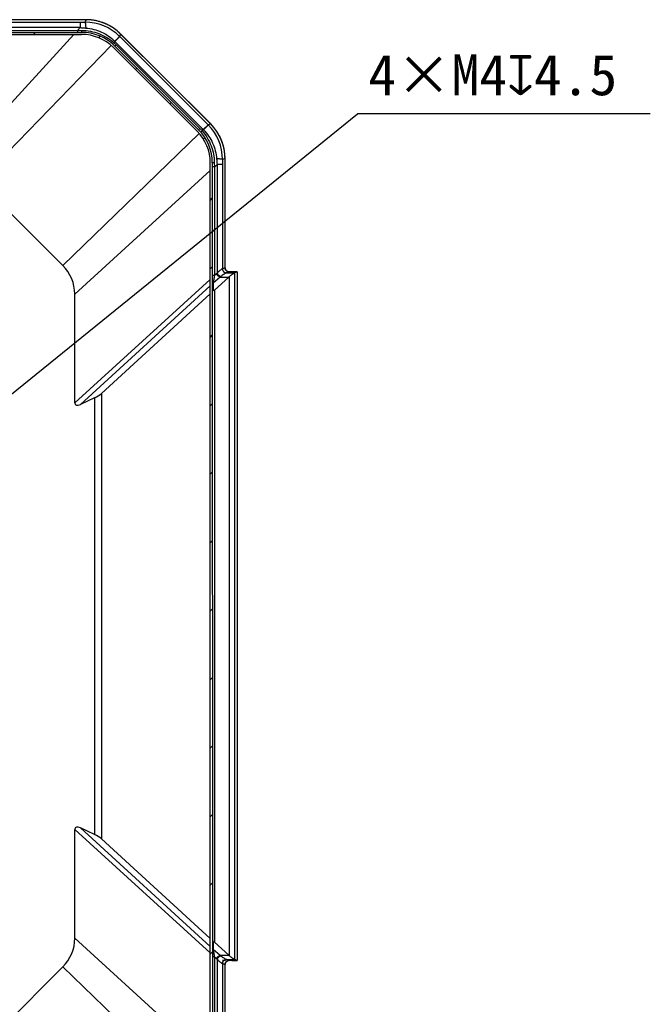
# Model space of a CAD drawing. Header units: millimetres. Extents: x 57 to 738, y 60 to 568.
# Tile 27 of 27: x 661 to 738, y 268 to 389. Entities that reach past the tile are written whole.
import ezdxf

# ---------------------------------------------------------------- set-up
doc = ezdxf.new("R2010")
doc.units = ezdxf.units.MM
doc.header["$LTSCALE"] = 46.255
doc.header["$PDMODE"] = 3
doc.header["$PDSIZE"] = 8
doc.layers.get('0').update_dxf_attribs({"linetype": 'CONTINUOUS'})
doc.layers.get('Defpoints').update_dxf_attribs({"linetype": 'CONTINUOUS'})
doc.layers.add('00_COMPONENTS', color=7, linetype='CONTINUOUS')
doc.layers.add('51__DRAFT_DIMS', color=7, linetype='CONTINUOUS')
doc.styles.get("Standard").update_dxf_attribs({"font": 'simfang.ttf'})
doc.dimstyles.new('DIMSTYLE_6', dxfattribs={"dimtxt": 5, "dimasz": 3, "dimexe": 2.5, "dimexo": 0.5, "dimtad": 1, "dimdsep": 46, "dimtxsty": 'Standard', "dimblk": '_FILLED', "dimblk1": '_FILLED', "dimblk2": '_FILLED', "dimcen": 0.09, "dimclrt": 3, "dimazin": 2, "dimtp": 0.1, "dimtm": 0.1, "dimtfac": 1, "dimtofl": 0, "dimtmove": 0, "dimatfit": 1, "dimldrblk": '_FILLED', "dimfxl": 1, "dimtolj": 1, "dimarcsym": 0})

# ---------------------------------------------------------------- blocks, each defined once
blk = doc.blocks.new('_FILLED')
at = {"color": 0, "linetype": 'ByBlock'}
blk.add_solid([(0, 0), (-1, 0.167), (-1, -0.167)], dxfattribs=at)
blk = doc.blocks.new('*D8')
at = {"layer": '51__DRAFT_DIMS', "color": 0, "lineweight": -2}
for p in [(629.94, 318.61), (738.02, 377.11)]:
    blk.add_line(p, (702.16, 377.11), dxfattribs=at)
at = {"layer": 'Defpoints', "color": 0}
for p in [(630.72, 319.24), (627.61, 316.72)]:
    blk.add_point(p, dxfattribs=at)
at = {"layer": '51__DRAFT_DIMS', "color": 0, "linetype": 'ByBlock', "lineweight": -2, "xscale": 3, "yscale": 3, "zscale": 3, "rotation": 219.0087067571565}
blk.add_blockref('_FILLED', (627.61, 316.72), dxfattribs=at)
at = {"layer": '51__DRAFT_DIMS', "color": 3, "insert": (703.48, 384.4), "char_height": 5, "attachment_point": 1, "line_spacing_factor": 0.9}
blk.add_mtext('\\A1;{4×M4{\\fgdt;x}4.5}', dxfattribs=at)

msp = doc.modelspace()

# ---------------------------------------------------------------- linework, layer by layer
at = {"layer": '00_COMPONENTS', "color": 4}
for p, q in [((668.172, 387.696), (654.833, 387.696)), ((655.369, 388.36), (668.172, 388.361)), ((668.817, 388.664), (655.497, 388.664)), ((668.172, 387.696), (667.864, 387.359)), ((668.172, 388.361), (668.172, 387.696)), ((668.891, 388.664), (668.766, 388.361)), ((668.817, 388.664), (668.817, 388.665)), ((668.891, 388.664), (668.817, 388.664)), ((667.408, 386.86), (652.244, 370.26)), ((662.467, 386.86), (662.717, 387.11)), ((667.864, 387.359), (667.864, 387.11)), ((670.45, 386.443), (670.641, 386.634)), ((673.026, 386.591), (672.432, 385.996)), ((673.131, 386.908), (673.007, 386.609)), ((673.007, 386.609), (673.026, 386.591)), ((673.026, 386.591), (683.845, 375.771)), ((673.184, 386.855), (673.131, 386.908)), ((673.184, 386.855), (673.184, 386.856)), ((684.11, 375.929), (673.184, 386.855)), ((655.779, 368.795), (671.96, 385.509)), ((672.294, 385.855), (672.139, 385.684)), ((672.294, 385.855), (672.432, 385.996)), ((672.411, 386.017), (672.432, 385.996)), ((672.578, 385.589), (672.415, 385.426)), ((672.432, 385.996), (683.251, 375.177)), ((674.948, 382.54), (675.125, 382.717)), ((679.148, 378.34), (679.325, 378.517)), ((683.845, 375.771), (683.251, 375.177)), ((683.845, 375.771), (683.864, 375.753)), ((684.163, 375.877), (683.864, 375.753)), ((684.11, 375.929), (684.111, 375.93)), ((684.163, 375.877), (684.11, 375.929)), ((666.051, 358.524), (682.764, 374.705)), ((682.844, 375.324), (682.681, 375.161)), ((683.109, 375.04), (682.939, 374.885)), ((683.109, 375.04), (683.251, 375.177)), ((683.251, 375.177), (683.272, 375.157)), ((683.255, 374.047), (683.436, 374.228)), ((684.614, 370.61), (684.951, 370.917)), ((685.616, 370.917), (684.951, 370.917)), ((684.951, 370.917), (684.951, 357.579)), ((685.919, 371.637), (685.616, 371.511)), ((685.616, 370.917), (685.616, 358.114)), ((685.919, 371.563), (685.919, 371.637)), ((685.919, 371.563), (685.92, 371.563)), ((685.919, 358.242), (685.919, 371.563)), ((667.515, 354.989), (684.115, 370.153)), ((684.614, 370.61), (684.365, 370.61)), ((684.115, 366.506), (684.365, 366.756)), ((684.115, 358.105), (684.365, 358.355)), ((684.849, 357.49), (684.614, 357.276)), ((685.919, 358.242), (685.616, 358.114)), ((686.093, 357.61), (687.083, 357.61)), ((686.424, 357.742), (686.121, 357.614)), ((686.342, 357.751), (686.342, 357.751)), ((687.084, 357.611), (687.085, 273.41)), ((687.41, 357.748), (687.411, 273.272)), ((684.115, 356.82), (667.515, 341.654)), ((685.306, 357.103), (684.468, 356.337)), ((685.306, 357.103), (686.386, 357.103)), ((686.419, 357.133), (686.421, 273.888)), ((684.115, 356.015), (668.204, 341.478)), ((684.115, 349.705), (684.365, 349.955)), ((669.936, 342.28), (669.937, 288.74)), ((670.77, 342.837), (670.771, 288.183)), ((684.115, 341.305), (684.365, 341.555)), ((684.116, 332.905), (684.366, 333.155)), ((684.116, 324.504), (684.366, 324.754)), ((684.116, 316.104), (684.366, 316.354)), ((684.116, 307.704), (684.366, 307.954)), ((684.116, 299.304), (684.366, 299.554)), ((684.116, 290.903), (684.366, 291.153)), ((667.516, 289.365), (684.117, 274.201)), ((668.205, 289.541), (684.117, 275.006)), ((684.116, 282.503), (684.366, 282.753)), ((667.517, 276.031), (684.117, 260.867)), ((684.117, 274.103), (684.367, 274.353)), ((684.469, 274.683), (685.308, 273.917)), ((684.616, 273.745), (684.851, 273.53)), ((684.953, 273.442), (684.953, 260.103)), ((685.308, 273.917), (686.387, 273.917)), ((685.992, 273.263), (685.615, 273.26)), ((686.095, 273.41), (687.085, 273.41)), ((686.122, 273.406), (686.425, 273.278)), ((686.343, 273.27), (686.338, 273.269)), ((666.052, 272.495), (682.766, 256.315)), ((685.617, 272.906), (685.921, 272.778)), ((685.617, 272.906), (685.618, 260.103)), ((685.921, 259.458), (685.921, 272.778))]:
    msp.add_line(p, q, dxfattribs=at)
at = {"layer": '00_COMPONENTS', "color": 7}
for p, q in [((668.892, 388.665), (655.498, 388.665)), ((557.18, 387.108), (668.349, 387.11)), ((557.18, 386.858), (668.349, 386.86)), ((654.53, 387.359), (667.864, 387.359)), ((667.864, 387.359), (668.356, 387.355)), ((684.164, 375.877), (673.131, 386.909)), ((682.504, 374.984), (672.239, 385.249)), ((672.415, 385.426), (682.681, 375.161)), ((672.578, 385.589), (682.844, 375.324)), ((684.117, 259.925), (684.115, 371.095)), ((684.365, 371.095), (684.367, 259.925)), ((684.61, 371.102), (684.614, 370.61)), ((685.92, 358.243), (685.92, 371.638)), ((684.614, 370.61), (684.614, 357.276)), ((666.051, 358.524), (655.779, 368.795)), ((686.76, 357.76), (686.294, 357.76)), ((686.355, 357.749), (686.354, 357.749)), ((686.355, 357.749), (686.355, 357.749)), ((686.355, 357.749), (686.355, 357.749)), ((687.41, 357.748), (687.084, 357.611)), ((687.411, 357.749), (687.412, 273.272)), ((684.614, 357.276), (684.365, 357.276)), ((684.468, 356.337), (684.365, 356.213)), ((684.468, 356.337), (684.468, 355.47)), ((684.614, 355.485), (686.386, 357.103)), ((684.365, 355.326), (684.468, 355.47)), ((684.468, 355.47), (684.614, 355.485)), ((684.614, 355.485), (684.616, 275.536)), ((667.515, 341.654), (667.515, 354.989)), ((670.77, 342.837), (684.115, 355.029)), ((669.936, 342.28), (668.204, 341.478)), ((667.517, 276.031), (667.516, 289.365)), ((669.937, 288.74), (668.205, 289.541)), ((670.771, 288.183), (684.117, 275.992)), ((684.367, 275.694), (684.469, 275.551)), ((684.616, 275.536), (684.469, 275.551)), ((684.469, 275.551), (684.469, 274.683)), ((684.616, 275.536), (686.387, 273.917)), ((684.469, 274.683), (684.367, 274.807)), ((684.616, 273.745), (684.367, 273.745)), ((684.616, 273.745), (684.616, 260.411)), ((686.762, 273.26), (686.296, 273.26)), ((686.353, 273.271), (686.355, 273.271)), ((686.355, 273.271), (686.356, 273.271)), ((687.411, 273.272), (687.085, 273.41)), ((655.781, 262.224), (666.052, 272.495)), ((685.922, 259.383), (685.922, 272.777))]:
    msp.add_line(p, q, dxfattribs=at)
for points in [[(673.131, 386.909), (673.068, 386.971), (672.991, 387.044), (672.914, 387.115), (672.835, 387.185), (672.755, 387.254), (672.674, 387.321), (672.592, 387.387), (672.508, 387.451), (672.424, 387.514), (672.338, 387.575), (672.251, 387.635), (672.163, 387.693), (672.075, 387.75), (671.985, 387.805), (671.894, 387.858), (671.803, 387.91), (671.71, 387.96), (671.617, 388.009), (671.523, 388.056), (671.427, 388.101), (671.332, 388.145), (671.235, 388.187), (671.138, 388.227), (671.04, 388.266), (670.941, 388.303), (670.842, 388.338), (670.742, 388.372), (670.641, 388.403), (670.54, 388.433), (670.439, 388.461), (670.337, 388.487), (670.235, 388.512), (670.132, 388.535), (670.029, 388.556), (669.925, 388.575), (669.821, 388.592), (669.717, 388.607), (669.612, 388.621), (669.508, 388.633), (669.403, 388.643), (669.298, 388.651), (669.193, 388.657), (669.088, 388.662), (668.982, 388.664), (668.892, 388.665)], [(685.92, 371.638), (685.919, 371.727), (685.917, 371.832), (685.912, 371.937), (685.906, 372.042), (685.898, 372.147), (685.888, 372.252), (685.876, 372.357), (685.863, 372.461), (685.847, 372.565), (685.83, 372.669), (685.811, 372.773), (685.79, 372.876), (685.767, 372.979), (685.743, 373.081), (685.716, 373.183), (685.688, 373.285), (685.658, 373.386), (685.627, 373.486), (685.593, 373.586), (685.558, 373.685), (685.521, 373.784), (685.483, 373.882), (685.443, 373.979), (685.401, 374.076), (685.357, 374.172), (685.312, 374.267), (685.265, 374.361), (685.216, 374.455), (685.166, 374.547), (685.114, 374.639), (685.06, 374.729), (685.005, 374.819), (684.948, 374.908), (684.89, 374.996), (684.831, 375.082), (684.769, 375.168), (684.707, 375.253), (684.642, 375.336), (684.577, 375.419), (684.51, 375.5), (684.441, 375.58), (684.371, 375.658), (684.3, 375.736), (684.227, 375.812), (684.164, 375.877)], [(686.354, 357.749), (686.352, 357.75), (686.351, 357.75), (686.349, 357.75), (686.348, 357.75), (686.346, 357.75), (686.344, 357.75), (686.342, 357.751), (686.34, 357.751), (686.337, 357.751), (686.335, 357.752), (686.332, 357.752), (686.329, 357.753), (686.325, 357.753), (686.321, 357.754), (686.318, 357.755), (686.313, 357.756), (686.309, 357.757), (686.304, 357.758), (686.3, 357.759), (686.295, 357.76), (686.289, 357.761), (686.284, 357.763), (686.278, 357.765), (686.272, 357.766), (686.266, 357.768), (686.259, 357.771), (686.252, 357.773), (686.245, 357.775), (686.238, 357.778), (686.23, 357.781), (686.222, 357.785), (686.215, 357.788), (686.206, 357.792), (686.198, 357.796), (686.19, 357.8), (686.182, 357.804), (686.173, 357.809), (686.165, 357.814), (686.156, 357.819), (686.147, 357.825), (686.139, 357.83), (686.13, 357.837), (686.121, 357.843), (686.112, 357.85), (686.104, 357.857), (686.095, 357.864), (686.086, 357.872), (686.077, 357.88), (686.069, 357.888), (686.06, 357.897), (686.051, 357.906), (686.043, 357.915), (686.035, 357.925), (686.026, 357.935), (686.018, 357.946), (686.01, 357.957), (686.002, 357.969), (685.995, 357.981), (685.987, 357.993), (685.98, 358.006), (685.973, 358.02), (685.966, 358.034), (685.96, 358.048), (685.954, 358.063), (685.948, 358.078), (685.943, 358.094), (685.938, 358.11), (685.934, 358.126), (685.93, 358.143), (685.927, 358.16), (685.925, 358.176), (685.923, 358.193), (685.921, 358.21), (685.92, 358.227), (685.92, 358.243)], [(685.922, 272.777), (685.922, 272.794), (685.923, 272.811), (685.924, 272.828), (685.926, 272.844), (685.929, 272.861), (685.932, 272.878), (685.936, 272.894), (685.94, 272.91), (685.944, 272.926), (685.949, 272.941), (685.955, 272.956), (685.96, 272.97), (685.967, 272.984), (685.973, 272.997), (685.979, 273.01), (685.986, 273.022), (685.993, 273.034), (686, 273.046), (686.007, 273.057), (686.015, 273.067), (686.022, 273.078), (686.03, 273.088), (686.038, 273.097), (686.046, 273.107), (686.054, 273.115), (686.062, 273.124), (686.07, 273.132), (686.078, 273.14), (686.086, 273.148), (686.095, 273.155), (686.103, 273.162), (686.111, 273.169), (686.12, 273.175), (686.128, 273.181), (686.136, 273.187), (686.145, 273.193), (686.153, 273.198), (686.161, 273.204), (686.17, 273.209), (686.178, 273.213), (686.186, 273.218), (686.194, 273.222), (686.202, 273.226), (686.21, 273.23), (686.218, 273.233), (686.226, 273.237), (686.233, 273.24), (686.241, 273.243), (686.248, 273.246), (686.256, 273.248), (686.263, 273.25), (686.269, 273.253), (686.276, 273.255), (686.282, 273.257), (686.288, 273.258), (686.294, 273.26), (686.299, 273.261), (686.304, 273.262), (686.309, 273.263), (686.313, 273.264), (686.317, 273.265), (686.321, 273.266), (686.325, 273.267), (686.328, 273.267), (686.331, 273.268), (686.334, 273.268), (686.337, 273.269), (686.34, 273.269), (686.342, 273.269), (686.344, 273.27), (686.347, 273.27), (686.348, 273.27), (686.35, 273.27), (686.351, 273.271), (686.353, 273.271)], [(686.356, 273.271), (686.357, 273.271), (686.357, 273.271)]]:
    msp.add_lwpolyline(points, dxfattribs=at)
at = {"layer": '00_COMPONENTS', "color": 4}
for centre, radius, start, end in [((668.158, 615.172), 226.811, 270.00346, 270.15354), ((668.777, 382.378), 5.983, 45.00088, 90.10449), ((668.887, 382.658), 6.006, 45.03914, 89.96292), ((679.633, 371.522), 5.983, 359.89759, 45.0012), ((679.913, 371.633), 6.006, 0.03916, 44.96292), ((925.841, 370.894), 240.226, 179.85273, 179.99442), ((686.544, 355.635), 2.513, 129.34037, 132.42086), ((686.116, 358.115), 0.5, 180.02078, 270.517), ((686.419, 358.242), 0.5, 180.02078, 270.517), ((686.718, 355.432), 2.187, 127.15805, 130.19014), ((686.55, 275.391), 2.52, 227.58569, 230.65724), ((686.72, 275.588), 2.187, 229.81194, 232.84403), ((686.118, 272.906), 0.5, 89.48511, 179.98127), ((686.421, 272.778), 0.5, 89.48511, 179.98127)]:
    msp.add_arc(centre, radius, start, end, dxfattribs=at)
at = {"layer": '00_COMPONENTS', "color": 7}
for centre, radius, start, end in [((668.349, 381.36), 5.75, 45.00104, 90.00104), ((668.349, 381.36), 5.5, 45.00104, 90.00104), ((668.398, 381.408), 5.912, 45.00155, 48.77097), ((678.615, 371.095), 5.5, 0.00104, 45.00104), ((678.615, 371.095), 5.75, 0.00104, 45.00104), ((678.663, 371.144), 5.912, 41.23111, 45.00053), ((662.515, 354.989), 5, 0.00104, 45.00104), ((662.517, 276.031), 5, 315.00104, 0.00104)]:
    msp.add_arc(centre, radius, start, end, dxfattribs=at)
for centre, major_axis, ratio, start_param, end_param in [((685.911, 357.734), (1.5, 0.015), 0.014384, -0.0350488, 0.9685155), ((685.585, 357.596), (1.5, 0.015), 0.014384, -0.0456763, -0.0350488), ((687.659, 355.361), (0, 2.25), 0.8943556, 0.6638366, 0.6850417), ((669.936, 343.29), (1.413, 0.994), 0.5080063, -1.9139641, -1.3240224), ((668.414, 342.221), (0.833, 0.761), 0.4431004, 2.7569619, 4.091626), ((668.415, 288.798), (0.833, -0.761), 0.4431004, 2.1915593, 3.5262234), ((669.937, 287.73), (1.413, -0.993), 0.5080063, 1.3240224, 1.9139641), ((687.661, 275.66), (0, 2.25), 0.8943556, -3.8266344, -3.8054292), ((685.912, 273.286), (1.5, -0.015), 0.014384, 5.3146698, 6.3182341), ((685.586, 273.424), (1.5, -0.015), 0.014384, 0.0350488, 0.0456763)]:
    msp.add_ellipse(centre, major_axis=major_axis, ratio=ratio, start_param=start_param, end_param=end_param, dxfattribs=at)
at = {"layer": '00_COMPONENTS', "color": 4}
for points, knots in [([(668.172, 387.696), (668.229, 387.691), (668.457, 387.669), (668.686, 387.65), (668.858, 387.636)], [0, 0, 0, 0, 0.2497845, 1, 1, 1, 1]), ([(668.766, 388.361), (668.769, 388.36), (668.774, 388.354), (668.78, 388.342), (668.787, 388.324), (668.796, 388.29), (668.807, 388.233), (668.819, 388.149), (668.831, 388.045), (668.841, 387.923), (668.85, 387.785), (668.855, 387.687), (668.858, 387.636)], [0, 0, 0, 0, 0.0124436, 0.0310395, 0.0566431, 0.0894964, 0.176955, 0.2926874, 0.4351403, 0.6022389, 0.7914801, 1, 1, 1, 1]), ([(668.891, 388.664), (668.891, 388.664), (668.891, 388.664), (668.892, 388.665), (668.892, 388.665)], [0, 0, 0, 0, 0.3394789, 1, 1, 1, 1]), ([(668.356, 387.355), (668.356, 387.334), (668.356, 387.304), (668.356, 387.263), (668.357, 387.232), (668.357, 387.202), (668.354, 387.171), (668.351, 387.141), (668.349, 387.12), (668.349, 387.11)], [0, 0, 0, 0, 0.2497796, 0.3746817, 0.499601, 0.6244613, 0.7496186, 0.8750527, 1, 1, 1, 1]), ([(668.858, 387.636), (669.188, 387.61), (669.847, 387.502), (670.791, 387.171), (671.663, 386.679), (672.176, 386.251), (672.411, 386.017)], [0, 0, 0, 0, 0.2499873, 0.4999856, 0.749991, 1, 1, 1, 1]), ([(673.007, 386.609), (673.006, 386.608), (673.001, 386.603), (672.991, 386.593), (672.976, 386.579), (672.947, 386.551), (672.9, 386.504), (672.83, 386.435), (672.745, 386.35), (672.603, 386.209), (672.49, 386.096), (672.411, 386.017)], [0, 0, 0, 0, 0.0082833, 0.0246693, 0.0490847, 0.0814186, 0.1692166, 0.286463, 0.4310201, 0.6002516, 1, 1, 1, 1]), ([(673.131, 386.908), (673.131, 386.908), (673.131, 386.908), (673.131, 386.909), (673.131, 386.909)], [0, 0, 0, 0, 0.3394789, 1, 1, 1, 1]), ([(683.864, 375.753), (683.862, 375.751), (683.858, 375.746), (683.848, 375.736), (683.834, 375.722), (683.805, 375.693), (683.759, 375.646), (683.69, 375.576), (683.605, 375.49), (683.464, 375.349), (683.351, 375.236), (683.272, 375.157)], [0, 0, 0, 0, 0.0082833, 0.0246693, 0.0490847, 0.0814186, 0.1692166, 0.286463, 0.4310201, 0.6002516, 1, 1, 1, 1]), ([(684.163, 375.877), (684.163, 375.877), (684.163, 375.877), (684.164, 375.877), (684.164, 375.877)], [0, 0, 0, 0, 0.3394789, 1, 1, 1, 1]), ([(683.272, 375.157), (683.506, 374.922), (683.934, 374.408), (684.426, 373.537), (684.756, 372.593), (684.865, 371.934), (684.891, 371.603)], [0, 0, 0, 0, 0.2500083, 0.5000137, 0.750012, 1, 1, 1, 1]), ([(684.61, 371.102), (684.589, 371.102), (684.559, 371.101), (684.518, 371.102), (684.487, 371.103), (684.457, 371.103), (684.426, 371.1), (684.396, 371.096), (684.375, 371.095), (684.365, 371.095)], [0, 0, 0, 0, 0.2497799, 0.374683, 0.4996037, 0.6244648, 0.7496213, 0.8750535, 1, 1, 1, 1]), ([(684.891, 371.603), (684.905, 371.432), (684.924, 371.203), (684.946, 370.974), (684.951, 370.917)], [0, 0, 0, 0, 0.7502151, 1, 1, 1, 1]), ([(685.616, 371.511), (685.615, 371.514), (685.609, 371.52), (685.597, 371.526), (685.579, 371.533), (685.545, 371.542), (685.488, 371.553), (685.404, 371.565), (685.3, 371.576), (685.178, 371.587), (685.04, 371.596), (684.942, 371.601), (684.891, 371.603)], [0, 0, 0, 0, 0.0124436, 0.0310395, 0.0566431, 0.0894964, 0.176955, 0.2926874, 0.4351403, 0.6022389, 0.7914801, 1, 1, 1, 1]), ([(685.919, 371.637), (685.919, 371.637), (685.919, 371.637), (685.92, 371.637), (685.92, 371.638)], [0, 0, 0, 0, 0.3394789, 1, 1, 1, 1]), ([(684.849, 357.49), (684.878, 357.444), (684.944, 357.357), (685.059, 357.243), (685.179, 357.155), (685.265, 357.115), (685.306, 357.103)], [0, 0, 0, 0, 0.267229, 0.5381503, 0.7890202, 1, 1, 1, 1]), ([(685.595, 358.11), (685.59, 358.11), (685.577, 358.106), (685.545, 358.094), (685.495, 358.067), (685.425, 358.02), (685.343, 357.957), (685.252, 357.879), (685.117, 357.754), (685.018, 357.651), (684.951, 357.579)], [0, 0, 0, 0, 0.0203112, 0.0472714, 0.121585, 0.2221583, 0.3461394, 0.4896869, 0.6488112, 1, 1, 1, 1]), ([(684.951, 357.579), (684.978, 357.531), (685.041, 357.439), (685.152, 357.32), (685.271, 357.229), (685.356, 357.187), (685.397, 357.175)], [0, 0, 0, 0, 0.270183, 0.5420152, 0.7916835, 1, 1, 1, 1]), ([(686.093, 357.61), (686.089, 357.61), (686.08, 357.607), (686.065, 357.601), (686.043, 357.592), (686.004, 357.574), (685.943, 357.542), (685.858, 357.492), (685.757, 357.429), (685.644, 357.354), (685.522, 357.269), (685.439, 357.207), (685.397, 357.175)], [0, 0, 0, 0, 0.0132745, 0.033842, 0.0618994, 0.0975116, 0.191031, 0.3124971, 0.4584274, 0.6244998, 0.806328, 1, 1, 1, 1]), ([(685.616, 358.114), (685.615, 358.114), (685.613, 358.113), (685.606, 358.112), (685.6, 358.111), (685.595, 358.11)], [0, 0, 0, 0, 0.1327602, 0.3429091, 1, 1, 1, 1]), ([(685.595, 358.11), (685.595, 358.045), (685.622, 357.913), (685.732, 357.747), (685.898, 357.635), (686.029, 357.61), (686.093, 357.61)], [0, 0, 0, 0, 0.2515693, 0.5023473, 0.7517489, 1, 1, 1, 1]), ([(685.92, 358.243), (685.92, 358.243), (685.92, 358.243), (685.919, 358.242), (685.919, 358.242)], [0, 0, 0, 0, 0.6589881, 1, 1, 1, 1]), ([(686.121, 357.614), (686.119, 357.614), (686.116, 357.613), (686.107, 357.612), (686.099, 357.611), (686.093, 357.61)], [0, 0, 0, 0, 0.130226, 0.3399147, 1, 1, 1, 1]), ([(686.342, 357.751), (686.349, 357.751), (686.363, 357.75), (686.379, 357.749), (686.39, 357.748), (686.397, 357.748), (686.403, 357.747), (686.41, 357.747), (686.416, 357.746), (686.422, 357.745), (686.424, 357.744), (686.425, 357.744), (686.425, 357.743), (686.424, 357.743), (686.424, 357.742)], [0, 0, 0, 0, 0.2522464, 0.4673052, 0.5607855, 0.6448551, 0.719485, 0.784657, 0.8865901, 0.9507899, 0.9690864, 0.9791346, 0.9863268, 1, 1, 1, 1]), ([(684.851, 273.53), (684.88, 273.576), (684.946, 273.664), (685.06, 273.777), (685.181, 273.865), (685.267, 273.906), (685.308, 273.917)], [0, 0, 0, 0, 0.267229, 0.5381503, 0.7890202, 1, 1, 1, 1]), ([(684.953, 273.442), (684.98, 273.49), (685.043, 273.582), (685.154, 273.7), (685.272, 273.792), (685.357, 273.834), (685.398, 273.845)], [0, 0, 0, 0, 0.270183, 0.5420152, 0.7916835, 1, 1, 1, 1]), ([(684.953, 273.442), (685.019, 273.369), (685.119, 273.266), (685.253, 273.141), (685.345, 273.063), (685.427, 273), (685.496, 272.954), (685.546, 272.926), (685.578, 272.914), (685.591, 272.911), (685.597, 272.91)], [0, 0, 0, 0, 0.3511868, 0.5103104, 0.6538577, 0.7778392, 0.8784133, 0.952728, 0.9796887, 1, 1, 1, 1]), ([(685.398, 273.845), (685.441, 273.813), (685.524, 273.752), (685.645, 273.666), (685.758, 273.591), (685.859, 273.528), (685.945, 273.479), (686.006, 273.447), (686.045, 273.428), (686.066, 273.419), (686.082, 273.413), (686.091, 273.411), (686.095, 273.41)], [0, 0, 0, 0, 0.1936709, 0.3754977, 0.5415694, 0.6874997, 0.8089664, 0.9024868, 0.9380995, 0.9661575, 0.9867254, 1, 1, 1, 1]), ([(685.597, 272.91), (685.597, 272.975), (685.623, 273.107), (685.734, 273.274), (685.899, 273.385), (686.03, 273.411), (686.095, 273.41)], [0, 0, 0, 0, 0.2515693, 0.5023473, 0.7517489, 1, 1, 1, 1]), ([(686.095, 273.41), (686.101, 273.41), (686.109, 273.409), (686.118, 273.407), (686.121, 273.406), (686.122, 273.406)], [0, 0, 0, 0, 0.6600851, 0.869774, 1, 1, 1, 1]), ([(686.425, 273.278), (686.426, 273.278), (686.426, 273.278), (686.427, 273.277), (686.426, 273.276), (686.423, 273.275), (686.418, 273.274), (686.411, 273.274), (686.405, 273.273), (686.398, 273.272), (686.391, 273.272), (686.38, 273.271), (686.364, 273.27), (686.351, 273.27), (686.343, 273.27)], [0, 0, 0, 0, 0.0136347, 0.0208022, 0.0308618, 0.0491772, 0.1134112, 0.2153693, 0.2805491, 0.3551853, 0.4392571, 0.532736, 0.7477825, 1, 1, 1, 1]), ([(685.597, 272.91), (685.601, 272.91), (685.607, 272.909), (685.614, 272.907), (685.617, 272.907), (685.617, 272.906)], [0, 0, 0, 0, 0.6570908, 0.8672397, 1, 1, 1, 1]), ([(685.921, 272.778), (685.921, 272.778), (685.921, 272.778), (685.922, 272.777), (685.922, 272.777)], [0, 0, 0, 0, 0.341013, 1, 1, 1, 1])]:
    msp.add_open_spline(points, degree=3, knots=knots, dxfattribs=at)
at = {"layer": '00_COMPONENTS', "color": 7}
for points, knots in [([(668.356, 387.355), (668.715, 387.352), (669.433, 387.282), (670.473, 386.988), (671.444, 386.516), (672.026, 386.091), (672.294, 385.855)], [0, 0, 0, 0, 0.2503868, 0.5005347, 0.7503464, 1, 1, 1, 1]), ([(683.109, 375.04), (683.345, 374.771), (683.77, 374.19), (684.243, 373.219), (684.537, 372.179), (684.607, 371.461), (684.61, 371.102)], [0, 0, 0, 0, 0.2496638, 0.499475, 0.7496208, 1, 1, 1, 1]), ([(686.419, 357.133), (686.46, 357.169), (686.541, 357.237), (686.659, 357.332), (686.768, 357.414), (686.866, 357.483), (686.948, 357.537), (687.006, 357.571), (687.042, 357.591), (687.061, 357.6), (687.074, 357.607), (687.081, 357.61), (687.083, 357.61)], [0, 0, 0, 0, 0.1996386, 0.3857074, 0.5542775, 0.7010697, 0.8218952, 0.9132516, 0.9471152, 0.9728777, 0.9904916, 1, 1, 1, 1]), ([(684.614, 357.276), (684.606, 357.201), (684.585, 357.039), (684.55, 356.793), (684.511, 356.554), (684.482, 356.403), (684.468, 356.337)], [0, 0, 0, 0, 0.2372164, 0.5147143, 0.7865325, 1, 1, 1, 1]), ([(684.469, 274.683), (684.484, 274.618), (684.512, 274.467), (684.551, 274.229), (684.587, 273.982), (684.607, 273.82), (684.616, 273.745)], [0, 0, 0, 0, 0.2127198, 0.4843295, 0.7619108, 1, 1, 1, 1]), ([(687.085, 273.41), (687.082, 273.411), (687.075, 273.414), (687.062, 273.42), (687.044, 273.43), (687.007, 273.449), (686.95, 273.484), (686.867, 273.537), (686.77, 273.606), (686.66, 273.688), (686.542, 273.783), (686.462, 273.852), (686.421, 273.888)], [0, 0, 0, 0, 0.0095084, 0.0271223, 0.0528848, 0.0867483, 0.1781047, 0.2989302, 0.4457224, 0.6142925, 0.8003613, 1, 1, 1, 1])]:
    msp.add_open_spline(points, degree=3, knots=knots, dxfattribs=at)

# ---------------------------------------------------------------- dimensions: what is measured, and where the dimension line sits
at = {"layer": '51__DRAFT_DIMS', "color": 4}
dim = msp.add_diameter_dim_2p(p1=(630.72, 319.238), p2=(627.611, 316.72), text='{4×M4{\\fgdt;x}4.5}', dimstyle='DIMSTYLE_6', override={"dimtih": 1, "dimtoh": 1, "dimpost": '<>'}, dxfattribs=at)
dim.commit()
dim.dimension.update_dxf_attribs({"geometry": '*D8', "text_midpoint": (720.754, 377.11), "dimtype": 163})

doc.saveas('drawing.dxf')
